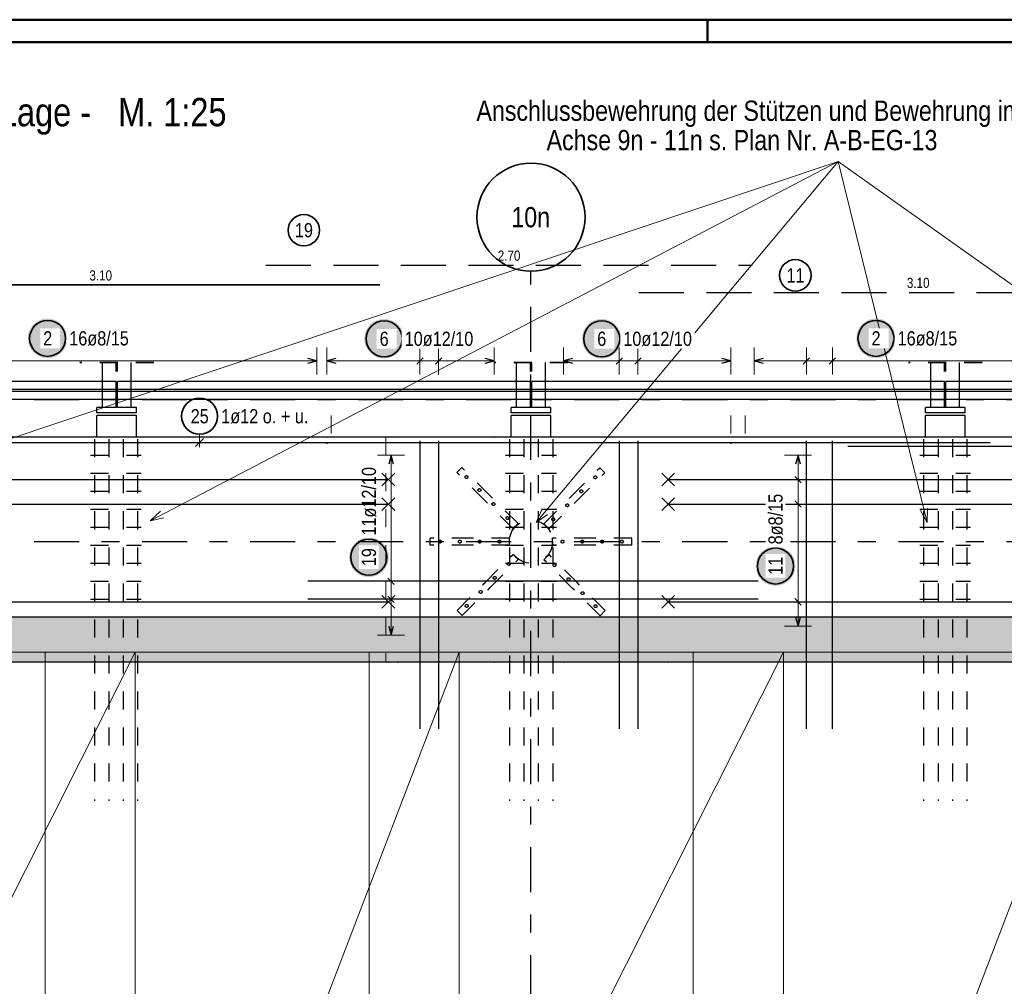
# Model space of a CAD drawing. Header units: millimetres. Extents: x -7.9 to 38.5, y -8.4 to 24.5.
# Tile 16 of 37: x 5.7 to 11.1, y 15.7 to 21. Entities that reach past the tile are written whole.
import ezdxf
from ezdxf.enums import TextEntityAlignment as Align

# ---------------------------------------------------------------- set-up
doc = ezdxf.new("R2010")
doc.units = ezdxf.units.MM
doc.linetypes.add('DASHDOTX2', pattern=[2, 1, -0.5, 0, -0.5])
doc.linetypes.add('HIDDEN', pattern=[0.375, 0.25, -0.125])
for name, color, linetype, lineweight in [('Achsen', 7, 'Continuous', 20), ('Mattenbewehrung', 7, 'Continuous', 20), ('Schraffuren', 7, 'Continuous', 20)]:
    doc.layers.add(name, color=color, linetype=linetype, lineweight=lineweight)
doc.styles.add('Arial Narrow', font='ARIALN.TTF')

msp = doc.modelspace()

# ---------------------------------------------------------------- hatches: boundary and pattern name
at = {"lineweight": 25, "true_color": 0xffffff}
for points in [[(7.729843, 18.03974), (7.729776, 18.043579), (7.729575, 18.047413), (7.72924, 18.051238), (7.728772, 18.055049), (7.728172, 18.058841), (7.727439, 18.06261), (7.726576, 18.066351), (7.725582, 18.07006), (7.724459, 18.073732), (7.723209, 18.077362), (7.721833, 18.080947), (7.720333, 18.084481), (7.71871, 18.087961), (7.716967, 18.091382), (7.715106, 18.09474), (7.713128, 18.098031), (7.711037, 18.101251), (7.708835, 18.104396), (7.706524, 18.107463), (7.704108, 18.110446), (7.701589, 18.113344), (7.69897, 18.116152), (7.696255, 18.118867), (7.693447, 18.121486), (7.69055, 18.124005), (7.687566, 18.126421), (7.684499, 18.128732), (7.681354, 18.130934), (7.678134, 18.133025), (7.674843, 18.135003), (7.671485, 18.136864), (7.668064, 18.138607), (7.664584, 18.14023), (7.66105, 18.14173), (7.657465, 18.143106), (7.653835, 18.144356), (7.650163, 18.145479), (7.646454, 18.146472), (7.642713, 18.147336), (7.638944, 18.148069), (7.635152, 18.148669), (7.631341, 18.149137), (7.627516, 18.149472), (7.623682, 18.149673), (7.619843, 18.14974), (7.616004, 18.149673), (7.61217, 18.149472), (7.608345, 18.149137), (7.604534, 18.148669), (7.600742, 18.148069), (7.596973, 18.147336), (7.593232, 18.146472), (7.589523, 18.145479), (7.585851, 18.144356), (7.582221, 18.143106), (7.578636, 18.14173), (7.575102, 18.14023), (7.571622, 18.138607), (7.568201, 18.136864), (7.564843, 18.135003), (7.561552, 18.133025), (7.558332, 18.130934), (7.555187, 18.128732), (7.55212, 18.126421), (7.549136, 18.124005), (7.546239, 18.121486), (7.543431, 18.118867), (7.540716, 18.116152), (7.538097, 18.113344), (7.535578, 18.110446), (7.533162, 18.107463), (7.530851, 18.104396), (7.528649, 18.101251), (7.526558, 18.098031), (7.52458, 18.09474), (7.522719, 18.091382), (7.520976, 18.087961), (7.519353, 18.084481), (7.517853, 18.080947), (7.516477, 18.077362), (7.515227, 18.073732), (7.514104, 18.07006), (7.51311, 18.066351), (7.512247, 18.06261), (7.511514, 18.058841), (7.510913, 18.055049), (7.510446, 18.051238), (7.510111, 18.047413), (7.50991, 18.043579), (7.509843, 18.03974), (7.50991, 18.035901), (7.510111, 18.032067), (7.510446, 18.028242), (7.510913, 18.024431), (7.511514, 18.020639), (7.512247, 18.01687), (7.51311, 18.013128), (7.514104, 18.00942), (7.515227, 18.005748), (7.516477, 18.002118), (7.517853, 17.998533), (7.519353, 17.994999), (7.520976, 17.991519), (7.522719, 17.988098), (7.52458, 17.98474), (7.526558, 17.981449), (7.528649, 17.978229), (7.530851, 17.975083), (7.533162, 17.972017), (7.535578, 17.969033), (7.538097, 17.966135), (7.540716, 17.963327), (7.543431, 17.960612), (7.546239, 17.957994), (7.549136, 17.955475), (7.55212, 17.953059), (7.555187, 17.950748), (7.558332, 17.948546), (7.561552, 17.946455), (7.564843, 17.944477), (7.568201, 17.942616), (7.571622, 17.940872), (7.575102, 17.93925), (7.578636, 17.93775), (7.582221, 17.936374), (7.585851, 17.935124), (7.589523, 17.934001), (7.593232, 17.933007), (7.596973, 17.932144), (7.600742, 17.931411), (7.604534, 17.93081), (7.608345, 17.930342), (7.61217, 17.930008), (7.616004, 17.929807), (7.619843, 17.92974), (7.623682, 17.929807), (7.627516, 17.930008), (7.631341, 17.930342), (7.635152, 17.93081), (7.638944, 17.931411), (7.642713, 17.932144), (7.646454, 17.933007), (7.650163, 17.934001), (7.653835, 17.935124), (7.657465, 17.936374), (7.66105, 17.93775), (7.664584, 17.93925), (7.668064, 17.940872), (7.671485, 17.942616), (7.674843, 17.944477), (7.678134, 17.946455), (7.681354, 17.948546), (7.684499, 17.950748), (7.687566, 17.953059), (7.69055, 17.955475), (7.693447, 17.957994), (7.696255, 17.960612), (7.69897, 17.963327), (7.701589, 17.966135), (7.704108, 17.969033), (7.706524, 17.972017), (7.708835, 17.975083), (7.711037, 17.978229), (7.713128, 17.981449), (7.715106, 17.98474), (7.716967, 17.988098), (7.71871, 17.991519), (7.720333, 17.994999), (7.721833, 17.998533), (7.723209, 18.002118), (7.724459, 18.005748), (7.725582, 18.00942), (7.726576, 18.013128), (7.727439, 18.01687), (7.728172, 18.020639), (7.728772, 18.024431), (7.72924, 18.028242), (7.729575, 18.032067)], [(9.987946, 17.991158), (9.987879, 17.994997), (9.987678, 17.998831), (9.987344, 18.002656), (9.986876, 18.006467), (9.986275, 18.010259), (9.985543, 18.014028), (9.984679, 18.01777), (9.983685, 18.021478), (9.982563, 18.02515), (9.981313, 18.02878), (9.979937, 18.032365), (9.978436, 18.035899), (9.976814, 18.039379), (9.975071, 18.0428), (9.973209, 18.046158), (9.971232, 18.049449), (9.96914, 18.052669), (9.966938, 18.055815), (9.964628, 18.058881), (9.962211, 18.061865), (9.959692, 18.064762), (9.957074, 18.067571), (9.954359, 18.070286), (9.951551, 18.072904), (9.948653, 18.075423), (9.945669, 18.077839), (9.942603, 18.08015), (9.939458, 18.082352), (9.936237, 18.084443), (9.932946, 18.086421), (9.929588, 18.088282), (9.926167, 18.090025), (9.922687, 18.091648), (9.919153, 18.093148), (9.915569, 18.094524), (9.911938, 18.095774), (9.908266, 18.096897), (9.904558, 18.097891), (9.900817, 18.098754), (9.897048, 18.099487), (9.893255, 18.100088), (9.889444, 18.100556), (9.88562, 18.10089), (9.881785, 18.101091), (9.877946, 18.101158), (9.874107, 18.101091), (9.870273, 18.10089), (9.866448, 18.100556), (9.862637, 18.100088), (9.858845, 18.099487), (9.855076, 18.098754), (9.851335, 18.097891), (9.847626, 18.096897), (9.843954, 18.095774), (9.840324, 18.094524), (9.83674, 18.093148), (9.833205, 18.091648), (9.829725, 18.090025), (9.826304, 18.088282), (9.822946, 18.086421), (9.819655, 18.084443), (9.816435, 18.082352), (9.81329, 18.08015), (9.810224, 18.077839), (9.80724, 18.075423), (9.804342, 18.072904), (9.801534, 18.070286), (9.798819, 18.067571), (9.7962, 18.064762), (9.793681, 18.061865), (9.791265, 18.058881), (9.788954, 18.055815), (9.786752, 18.052669), (9.784661, 18.049449), (9.782684, 18.046158), (9.780822, 18.0428), (9.779079, 18.039379), (9.777456, 18.035899), (9.775956, 18.032365), (9.77458, 18.02878), (9.77333, 18.02515), (9.772208, 18.021478), (9.771214, 18.01777), (9.77035, 18.014028), (9.769617, 18.010259), (9.769017, 18.006467), (9.768549, 18.002656), (9.768214, 17.998831), (9.768013, 17.994997), (9.767946, 17.991158), (9.768013, 17.987319), (9.768214, 17.983485), (9.768549, 17.97966), (9.769017, 17.975849), (9.769617, 17.972057), (9.77035, 17.968288), (9.771214, 17.964547), (9.772208, 17.960838), (9.77333, 17.957166), (9.77458, 17.953536), (9.775956, 17.949951), (9.777456, 17.946417), (9.779079, 17.942937), (9.780822, 17.939516), (9.782684, 17.936158), (9.784661, 17.932867), (9.786752, 17.929647), (9.788954, 17.926502), (9.791265, 17.923435), (9.793681, 17.920451), (9.7962, 17.917554), (9.798819, 17.914746), (9.801534, 17.912031), (9.804342, 17.909412), (9.80724, 17.906893), (9.810224, 17.904477), (9.81329, 17.902166), (9.816435, 17.899964), (9.819655, 17.897873), (9.822946, 17.895895), (9.826304, 17.894034), (9.829725, 17.892291), (9.833205, 17.890668), (9.83674, 17.889168), (9.840324, 17.887792), (9.843954, 17.886542), (9.847626, 17.885419), (9.851335, 17.884426), (9.855076, 17.883562), (9.858845, 17.882829), (9.862637, 17.882229), (9.866448, 17.881761), (9.870273, 17.881426), (9.874107, 17.881225), (9.877946, 17.881158), (9.881785, 17.881225), (9.88562, 17.881426), (9.889444, 17.881761), (9.893255, 17.882229), (9.897048, 17.882829), (9.900817, 17.883562), (9.904558, 17.884426), (9.908266, 17.885419), (9.911938, 17.886542), (9.915569, 17.887792), (9.919153, 17.889168), (9.922687, 17.890668), (9.926167, 17.892291), (9.929588, 17.894034), (9.932946, 17.895895), (9.936237, 17.897873), (9.939458, 17.899964), (9.942603, 17.902166), (9.945669, 17.904477), (9.948653, 17.906893), (9.951551, 17.909412), (9.954359, 17.912031), (9.957074, 17.914746), (9.959692, 17.917554), (9.962211, 17.920451), (9.964628, 17.923435), (9.966938, 17.926502), (9.96914, 17.929647), (9.971232, 17.932867), (9.973209, 17.936158), (9.975071, 17.939516), (9.976814, 17.942937), (9.978436, 17.946417), (9.979937, 17.949951), (9.981313, 17.953536), (9.982563, 17.957166), (9.983685, 17.960838), (9.984679, 17.964547), (9.985543, 17.968288), (9.986275, 17.972057), (9.986876, 17.975849), (9.987344, 17.97966), (9.987678, 17.983485)]]:
    msp.add_hatch(color=7, dxfattribs=at).paths.add_polyline_path(points)
at = {"layer": 'Mattenbewehrung', "lineweight": 25, "true_color": 0xffffff}
for points in [[(5.945777, 19.255395), (5.94571, 19.259234), (5.945509, 19.263069), (5.945174, 19.266894), (5.944706, 19.270704), (5.944105, 19.274497), (5.943373, 19.278266), (5.942509, 19.282007), (5.941515, 19.285715), (5.940393, 19.289387), (5.939143, 19.293018), (5.937767, 19.296602), (5.936267, 19.300136), (5.934644, 19.303616), (5.932901, 19.307037), (5.931039, 19.310395), (5.929062, 19.313686), (5.926971, 19.316907), (5.924768, 19.320052), (5.922458, 19.323118), (5.920041, 19.326102), (5.917522, 19.329), (5.914904, 19.331808), (5.912189, 19.334523), (5.909381, 19.337141), (5.906483, 19.33966), (5.903499, 19.342077), (5.900433, 19.344387), (5.897288, 19.34659), (5.894068, 19.348681), (5.890777, 19.350658), (5.887418, 19.35252), (5.883997, 19.354263), (5.880518, 19.355885), (5.876983, 19.357386), (5.873399, 19.358762), (5.869768, 19.360012), (5.866097, 19.361134), (5.862388, 19.362128), (5.858647, 19.362992), (5.854878, 19.363724), (5.851086, 19.364325), (5.847275, 19.364793), (5.84345, 19.365127), (5.839615, 19.365328), (5.835777, 19.365395), (5.831938, 19.365328), (5.828103, 19.365127), (5.824278, 19.364793), (5.820468, 19.364325), (5.816675, 19.363724), (5.812906, 19.362992), (5.809165, 19.362128), (5.805456, 19.361134), (5.801785, 19.360012), (5.798154, 19.358762), (5.79457, 19.357386), (5.791036, 19.355885), (5.787556, 19.354263), (5.784135, 19.35252), (5.780777, 19.350658), (5.777485, 19.348681), (5.774265, 19.34659), (5.77112, 19.344387), (5.768054, 19.342077), (5.76507, 19.33966), (5.762172, 19.337141), (5.759364, 19.334523), (5.756649, 19.331808), (5.754031, 19.329), (5.751512, 19.326102), (5.749095, 19.323118), (5.746785, 19.320052), (5.744582, 19.316907), (5.742491, 19.313686), (5.740514, 19.310395), (5.738652, 19.307037), (5.736909, 19.303616), (5.735287, 19.300136), (5.733786, 19.296602), (5.73241, 19.293018), (5.73116, 19.289387), (5.730038, 19.285715), (5.729044, 19.282007), (5.72818, 19.278266), (5.727448, 19.274497), (5.726847, 19.270704), (5.726379, 19.266894), (5.726045, 19.263069), (5.725844, 19.259234), (5.725777, 19.255395), (5.725844, 19.251556), (5.726045, 19.247722), (5.726379, 19.243897), (5.726847, 19.240086), (5.727448, 19.236294), (5.72818, 19.232525), (5.729044, 19.228784), (5.730038, 19.225075), (5.73116, 19.221404), (5.73241, 19.217773), (5.733786, 19.214189), (5.735287, 19.210654), (5.736909, 19.207175), (5.738652, 19.203754), (5.740514, 19.200395), (5.742491, 19.197104), (5.744582, 19.193884), (5.746785, 19.190739), (5.749095, 19.187673), (5.751512, 19.184689), (5.754031, 19.181791), (5.756649, 19.178983), (5.759364, 19.176268), (5.762172, 19.173649), (5.76507, 19.17113), (5.768054, 19.168714), (5.77112, 19.166404), (5.774265, 19.164201), (5.777485, 19.16211), (5.780777, 19.160133), (5.784135, 19.158271), (5.787556, 19.156528), (5.791036, 19.154905), (5.79457, 19.153405), (5.798154, 19.152029), (5.801785, 19.150779), (5.805456, 19.149657), (5.809165, 19.148663), (5.812906, 19.147799), (5.816675, 19.147067), (5.820468, 19.146466), (5.824278, 19.145998), (5.828103, 19.145663), (5.831938, 19.145462), (5.835777, 19.145395), (5.839615, 19.145462), (5.84345, 19.145663), (5.847275, 19.145998), (5.851086, 19.146466), (5.854878, 19.147067), (5.858647, 19.147799), (5.862388, 19.148663), (5.866097, 19.149657), (5.869768, 19.150779), (5.873399, 19.152029), (5.876983, 19.153405), (5.880518, 19.154905), (5.883997, 19.156528), (5.887418, 19.158271), (5.890777, 19.160133), (5.894068, 19.16211), (5.897288, 19.164201), (5.900433, 19.166404), (5.903499, 19.168714), (5.906483, 19.17113), (5.909381, 19.173649), (5.912189, 19.176268), (5.914904, 19.178983), (5.917522, 19.181791), (5.920041, 19.184689), (5.922458, 19.187673), (5.924768, 19.190739), (5.926971, 19.193884), (5.929062, 19.197104), (5.931039, 19.200395), (5.932901, 19.203754), (5.934644, 19.207175), (5.936267, 19.210654), (5.937767, 19.214189), (5.939143, 19.217773), (5.940393, 19.221404), (5.941515, 19.225075), (5.942509, 19.228784), (5.943373, 19.232525), (5.944105, 19.236294), (5.944706, 19.240086), (5.945174, 19.243897), (5.945509, 19.247722)], [(10.545777, 19.255396), (10.54571, 19.259235), (10.545509, 19.263069), (10.545174, 19.266894), (10.544706, 19.270705), (10.544105, 19.274497), (10.543373, 19.278266), (10.542509, 19.282007), (10.541515, 19.285716), (10.540393, 19.289388), (10.539143, 19.293018), (10.537767, 19.296603), (10.536267, 19.300137), (10.534644, 19.303617), (10.532901, 19.307038), (10.531039, 19.310396), (10.529062, 19.313687), (10.526971, 19.316907), (10.524768, 19.320052), (10.522458, 19.323119), (10.520041, 19.326103), (10.517522, 19.329), (10.514904, 19.331808), (10.512189, 19.334523), (10.509381, 19.337142), (10.506483, 19.339661), (10.503499, 19.342077), (10.500433, 19.344388), (10.497288, 19.34659), (10.494068, 19.348681), (10.490777, 19.350659), (10.487418, 19.35252), (10.483997, 19.354263), (10.480518, 19.355886), (10.476983, 19.357386), (10.473399, 19.358762), (10.469768, 19.360012), (10.466097, 19.361135), (10.462388, 19.362129), (10.458647, 19.362992), (10.454878, 19.363725), (10.451086, 19.364326), (10.447275, 19.364793), (10.44345, 19.365128), (10.439615, 19.365329), (10.435777, 19.365396), (10.431938, 19.365329), (10.428103, 19.365128), (10.424278, 19.364793), (10.420468, 19.364326), (10.416675, 19.363725), (10.412906, 19.362992), (10.409165, 19.362129), (10.405456, 19.361135), (10.401785, 19.360012), (10.398154, 19.358762), (10.39457, 19.357386), (10.391036, 19.355886), (10.387556, 19.354263), (10.384135, 19.35252), (10.380777, 19.350659), (10.377485, 19.348681), (10.374265, 19.34659), (10.37112, 19.344388), (10.368054, 19.342077), (10.36507, 19.339661), (10.362172, 19.337142), (10.359364, 19.334523), (10.356649, 19.331808), (10.354031, 19.329), (10.351512, 19.326103), (10.349095, 19.323119), (10.346785, 19.320052), (10.344582, 19.316907), (10.342491, 19.313687), (10.340514, 19.310396), (10.338652, 19.307038), (10.336909, 19.303617), (10.335287, 19.300137), (10.333786, 19.296603), (10.33241, 19.293018), (10.33116, 19.289388), (10.330038, 19.285716), (10.329044, 19.282007), (10.32818, 19.278266), (10.327448, 19.274497), (10.326847, 19.270705), (10.326379, 19.266894), (10.326045, 19.263069), (10.325844, 19.259235), (10.325777, 19.255396), (10.325844, 19.251557), (10.326045, 19.247723), (10.326379, 19.243898), (10.326847, 19.240087), (10.327448, 19.236295), (10.32818, 19.232526), (10.329044, 19.228785), (10.330038, 19.225076), (10.33116, 19.221404), (10.33241, 19.217774), (10.333786, 19.214189), (10.335287, 19.210655), (10.336909, 19.207175), (10.338652, 19.203754), (10.340514, 19.200396), (10.342491, 19.197105), (10.344582, 19.193885), (10.346785, 19.19074), (10.349095, 19.187673), (10.351512, 19.184689), (10.354031, 19.181792), (10.356649, 19.178984), (10.359364, 19.176269), (10.362172, 19.17365), (10.36507, 19.171131), (10.368054, 19.168715), (10.37112, 19.166404), (10.374265, 19.164202), (10.377485, 19.162111), (10.380777, 19.160133), (10.384135, 19.158272), (10.387556, 19.156529), (10.391036, 19.154906), (10.39457, 19.153406), (10.398154, 19.15203), (10.401785, 19.15078), (10.405456, 19.149657), (10.409165, 19.148664), (10.412906, 19.1478), (10.416675, 19.147067), (10.420468, 19.146467), (10.424278, 19.145999), (10.428103, 19.145664), (10.431938, 19.145463), (10.435777, 19.145396), (10.439615, 19.145463), (10.44345, 19.145664), (10.447275, 19.145999), (10.451086, 19.146467), (10.454878, 19.147067), (10.458647, 19.1478), (10.462388, 19.148664), (10.466097, 19.149657), (10.469768, 19.15078), (10.473399, 19.15203), (10.476983, 19.153406), (10.480518, 19.154906), (10.483997, 19.156529), (10.487418, 19.158272), (10.490777, 19.160133), (10.494068, 19.162111), (10.497288, 19.164202), (10.500433, 19.166404), (10.503499, 19.168715), (10.506483, 19.171131), (10.509381, 19.17365), (10.512189, 19.176269), (10.514904, 19.178984), (10.517522, 19.181792), (10.520041, 19.184689), (10.522458, 19.187673), (10.524768, 19.19074), (10.526971, 19.193885), (10.529062, 19.197105), (10.531039, 19.200396), (10.532901, 19.203754), (10.534644, 19.207175), (10.536267, 19.210655), (10.537767, 19.214189), (10.539143, 19.217774), (10.540393, 19.221404), (10.541515, 19.225076), (10.542509, 19.228785), (10.543373, 19.232526), (10.544105, 19.236295), (10.544706, 19.240087), (10.545174, 19.243898), (10.545509, 19.247723)]]:
    msp.add_hatch(color=7, dxfattribs=at).paths.add_polyline_path(points)
at = {"layer": 'Schraffuren', "lineweight": 25, "true_color": 0xffffff}
for points in [[(7.814355, 19.253057), (7.814288, 19.256896), (7.814087, 19.26073), (7.813752, 19.264555), (7.813284, 19.268366), (7.812684, 19.272158), (7.811951, 19.275927), (7.811087, 19.279668), (7.810094, 19.283377), (7.808971, 19.287049), (7.807721, 19.290679), (7.806345, 19.294264), (7.804845, 19.297798), (7.803222, 19.301278), (7.801479, 19.304699), (7.799618, 19.308057), (7.79764, 19.311348), (7.795549, 19.314568), (7.793347, 19.317713), (7.791036, 19.32078), (7.78862, 19.323764), (7.786101, 19.326661), (7.783482, 19.329469), (7.780767, 19.332184), (7.777959, 19.334803), (7.775061, 19.337322), (7.772078, 19.339738), (7.769011, 19.342049), (7.765866, 19.344251), (7.762646, 19.346342), (7.759355, 19.34832), (7.755997, 19.350181), (7.752576, 19.351924), (7.749096, 19.353547), (7.745562, 19.355047), (7.741977, 19.356423), (7.738347, 19.357673), (7.734675, 19.358796), (7.730966, 19.35979), (7.727225, 19.360653), (7.723456, 19.361386), (7.719664, 19.361986), (7.715853, 19.362454), (7.712028, 19.362789), (7.708194, 19.36299), (7.704355, 19.363057), (7.700516, 19.36299), (7.696682, 19.362789), (7.692857, 19.362454), (7.689046, 19.361986), (7.685254, 19.361386), (7.681485, 19.360653), (7.677743, 19.35979), (7.674035, 19.358796), (7.670363, 19.357673), (7.666733, 19.356423), (7.663148, 19.355047), (7.659614, 19.353547), (7.656134, 19.351924), (7.652713, 19.350181), (7.649355, 19.34832), (7.646064, 19.346342), (7.642844, 19.344251), (7.639698, 19.342049), (7.636632, 19.339738), (7.633648, 19.337322), (7.63075, 19.334803), (7.627942, 19.332184), (7.625227, 19.329469), (7.622609, 19.326661), (7.62009, 19.323764), (7.617674, 19.32078), (7.615363, 19.317713), (7.613161, 19.314568), (7.61107, 19.311348), (7.609092, 19.308057), (7.607231, 19.304699), (7.605487, 19.301278), (7.603865, 19.297798), (7.602365, 19.294264), (7.600989, 19.290679), (7.599739, 19.287049), (7.598616, 19.283377), (7.597622, 19.279668), (7.596759, 19.275927), (7.596026, 19.272158), (7.595425, 19.268366), (7.594957, 19.264555), (7.594623, 19.26073), (7.594422, 19.256896), (7.594355, 19.253057), (7.594422, 19.249218), (7.594623, 19.245384), (7.594957, 19.241559), (7.595425, 19.237748), (7.596026, 19.233956), (7.596759, 19.230187), (7.597622, 19.226446), (7.598616, 19.222737), (7.599739, 19.219065), (7.600989, 19.215435), (7.602365, 19.21185), (7.603865, 19.208316), (7.605487, 19.204836), (7.607231, 19.201415), (7.609092, 19.198057), (7.61107, 19.194766), (7.613161, 19.191546), (7.615363, 19.188401), (7.617674, 19.185334), (7.62009, 19.18235), (7.622609, 19.179453), (7.625227, 19.176645), (7.627942, 19.17393), (7.63075, 19.171311), (7.633648, 19.168792), (7.636632, 19.166376), (7.639698, 19.164065), (7.642844, 19.161863), (7.646064, 19.159772), (7.649355, 19.157794), (7.652713, 19.155933), (7.656134, 19.15419), (7.659614, 19.152567), (7.663148, 19.151067), (7.666733, 19.149691), (7.670363, 19.148441), (7.674035, 19.147318), (7.677743, 19.146324), (7.681485, 19.145461), (7.685254, 19.144728), (7.689046, 19.144127), (7.692857, 19.14366), (7.696682, 19.143325), (7.700516, 19.143124), (7.704355, 19.143057), (7.708194, 19.143124), (7.712028, 19.143325), (7.715853, 19.14366), (7.719664, 19.144127), (7.723456, 19.144728), (7.727225, 19.145461), (7.730966, 19.146324), (7.734675, 19.147318), (7.738347, 19.148441), (7.741977, 19.149691), (7.745562, 19.151067), (7.749096, 19.152567), (7.752576, 19.15419), (7.755997, 19.155933), (7.759355, 19.157794), (7.762646, 19.159772), (7.765866, 19.161863), (7.769011, 19.164065), (7.772078, 19.166376), (7.775061, 19.168792), (7.777959, 19.171311), (7.780767, 19.17393), (7.783482, 19.176645), (7.786101, 19.179453), (7.78862, 19.18235), (7.791036, 19.185334), (7.793347, 19.188401), (7.795549, 19.191546), (7.79764, 19.194766), (7.799618, 19.198057), (7.801479, 19.201415), (7.803222, 19.204836), (7.804845, 19.208316), (7.806345, 19.21185), (7.807721, 19.215435), (7.808971, 19.219065), (7.810094, 19.222737), (7.811087, 19.226446), (7.811951, 19.230187), (7.812684, 19.233956), (7.813284, 19.237748), (7.813752, 19.241559), (7.814087, 19.245384)], [(9.02255, 19.253058), (9.022483, 19.256897), (9.022282, 19.260731), (9.021947, 19.264556), (9.021479, 19.268367), (9.020878, 19.272159), (9.020146, 19.275928), (9.019282, 19.279669), (9.018288, 19.283378), (9.017166, 19.28705), (9.015916, 19.29068), (9.01454, 19.294264), (9.01304, 19.297799), (9.011417, 19.301278), (9.009674, 19.3047), (9.007812, 19.308058), (9.005835, 19.311349), (9.003744, 19.314569), (9.001541, 19.317714), (8.999231, 19.32078), (8.996814, 19.323764), (8.994295, 19.326662), (8.991677, 19.32947), (8.988962, 19.332185), (8.986154, 19.334804), (8.983256, 19.337323), (8.980272, 19.339739), (8.977206, 19.34205), (8.974061, 19.344252), (8.970841, 19.346343), (8.96755, 19.34832), (8.964191, 19.350182), (8.96077, 19.351925), (8.957291, 19.353548), (8.953756, 19.355048), (8.950172, 19.356424), (8.946541, 19.357674), (8.94287, 19.358796), (8.939161, 19.35979), (8.93542, 19.360654), (8.931651, 19.361387), (8.927859, 19.361987), (8.924048, 19.362455), (8.920223, 19.36279), (8.916388, 19.362991), (8.91255, 19.363058), (8.908711, 19.362991), (8.904876, 19.36279), (8.901051, 19.362455), (8.89724, 19.361987), (8.893448, 19.361387), (8.889679, 19.360654), (8.885938, 19.35979), (8.882229, 19.358796), (8.878558, 19.357674), (8.874927, 19.356424), (8.871343, 19.355048), (8.867809, 19.353548), (8.864329, 19.351925), (8.860908, 19.350182), (8.85755, 19.34832), (8.854258, 19.346343), (8.851038, 19.344252), (8.847893, 19.34205), (8.844827, 19.339739), (8.841843, 19.337323), (8.838945, 19.334804), (8.836137, 19.332185), (8.833422, 19.32947), (8.830804, 19.326662), (8.828285, 19.323764), (8.825868, 19.32078), (8.823558, 19.317714), (8.821355, 19.314569), (8.819264, 19.311349), (8.817287, 19.308058), (8.815425, 19.3047), (8.813682, 19.301278), (8.81206, 19.297799), (8.810559, 19.294264), (8.809183, 19.29068), (8.807933, 19.28705), (8.806811, 19.283378), (8.805817, 19.279669), (8.804953, 19.275928), (8.804221, 19.272159), (8.80362, 19.268367), (8.803152, 19.264556), (8.802817, 19.260731), (8.802617, 19.256897), (8.80255, 19.253058), (8.802617, 19.249219), (8.802817, 19.245384), (8.803152, 19.24156), (8.80362, 19.237749), (8.804221, 19.233956), (8.804953, 19.230187), (8.805817, 19.226446), (8.806811, 19.222738), (8.807933, 19.219066), (8.809183, 19.215435), (8.810559, 19.211851), (8.81206, 19.208317), (8.813682, 19.204837), (8.815425, 19.201416), (8.817287, 19.198058), (8.819264, 19.194767), (8.821355, 19.191546), (8.823558, 19.188401), (8.825868, 19.185335), (8.828285, 19.182351), (8.830804, 19.179453), (8.833422, 19.176645), (8.836137, 19.17393), (8.838945, 19.171312), (8.841843, 19.168793), (8.844827, 19.166376), (8.847893, 19.164066), (8.851038, 19.161864), (8.854258, 19.159772), (8.85755, 19.157795), (8.860908, 19.155933), (8.864329, 19.15419), (8.867809, 19.152568), (8.871343, 19.151067), (8.874927, 19.149691), (8.878558, 19.148441), (8.882229, 19.147319), (8.885938, 19.146325), (8.889679, 19.145461), (8.893448, 19.144729), (8.89724, 19.144128), (8.901051, 19.14366), (8.904876, 19.143326), (8.908711, 19.143125), (8.91255, 19.143058), (8.916388, 19.143125), (8.920223, 19.143326), (8.924048, 19.14366), (8.927859, 19.144128), (8.931651, 19.144729), (8.93542, 19.145461), (8.939161, 19.146325), (8.94287, 19.147319), (8.946541, 19.148441), (8.950172, 19.149691), (8.953756, 19.151067), (8.957291, 19.152568), (8.96077, 19.15419), (8.964191, 19.155933), (8.96755, 19.157795), (8.970841, 19.159772), (8.974061, 19.161864), (8.977206, 19.164066), (8.980272, 19.166376), (8.983256, 19.168793), (8.986154, 19.171312), (8.988962, 19.17393), (8.991677, 19.176645), (8.994295, 19.179453), (8.996814, 19.182351), (8.999231, 19.185335), (9.001541, 19.188401), (9.003744, 19.191546), (9.005835, 19.194767), (9.007812, 19.198058), (9.009674, 19.201416), (9.011417, 19.204837), (9.01304, 19.208317), (9.01454, 19.211851), (9.015916, 19.215435), (9.017166, 19.219066), (9.018288, 19.222738), (9.019282, 19.226446), (9.020146, 19.230187), (9.020878, 19.233956), (9.021479, 19.237749), (9.021947, 19.24156), (9.022282, 19.245384)]]:
    msp.add_hatch(color=7, dxfattribs=at).paths.add_polyline_path(points)
at = {"layer": 'Schraffuren', "lineweight": 13, "true_color": 0xd7ffd7}
msp.add_hatch(color=254, dxfattribs=at).paths.add_polyline_path([(16.89992, 17.456544), (5.34492, 17.456544), (5.34492, 17.706548), (16.89992, 17.706544)])

# ---------------------------------------------------------------- linework, layer by layer
at = {"color": 4, "linetype": 'Continuous', "lineweight": 50}
for p, q in [((37.5, 21.025), (0, 21.025)), ((37.375, 20.9), (0.5, 20.9))]:
    msp.add_line(p, q, dxfattribs=at)
at = {"color": 4, "linetype": 'Continuous', "lineweight": 50, "ltscale": 0.4}
msp.add_line((9.5, 21.025), (9.5, 20.9), dxfattribs=at)
at = {"color": 5, "linetype": 'Continuous', "lineweight": 18}
for p, q in [((10.225736, 20.237258), (3.993151, 18.149608)), ((10.225736, 20.237258), (6.40462, 18.24225)), ((10.225736, 20.237258), (8.548024, 18.233114)), ((10.225736, 20.237258), (13.110489, 18.187566)), ((10.225736, 20.237258), (10.719633, 18.232073)), ((6.679759, 18.72287), (6.679759, 18.651547)), ((7.818327, 18.606547), (7.668327, 18.606547)), ((7.743327, 17.606544), (7.743327, 18.606547)), ((10.077946, 18.606548), (9.927946, 18.606548)), ((10.002946, 18.606548), (10.002946, 17.656545)), ((10.077946, 18.470833), (9.927946, 18.470833)), ((10.077946, 18.335118), (9.927946, 18.335118)), ((6.40462, 18.24225), (6.461804, 18.294776)), ((8.548024, 18.233114), (8.580757, 18.303523)), ((8.611576, 18.277724), (8.548024, 18.233114)), ((10.719633, 18.232073), (10.682183, 18.300091)), ((10.721209, 18.309703), (10.719633, 18.232073)), ((6.480405, 18.259147), (6.40462, 18.24225)), ((7.668327, 17.906545), (7.818327, 17.906545)), ((7.668327, 17.806545), (7.818327, 17.806545)), ((10.077946, 17.792259), (9.927946, 17.792259)), ((7.668327, 17.606544), (7.818327, 17.606544)), ((9.927946, 17.656545), (10.077946, 17.656545))]:
    msp.add_line(p, q, dxfattribs=at)
at = {"color": 3, "linetype": 'HIDDEN', "lineweight": 25}
for p, q in [((7.047517, 19.661619), (9.747517, 19.661619)), ((9.119211, 19.510689), (12.219211, 19.510689))]:
    msp.add_line(p, q, dxfattribs=at)
at = {"color": 2, "linetype": 'Continuous', "lineweight": 35}
msp.add_line((4.579969, 19.551771), (7.679969, 19.551771), dxfattribs=at)
at = {"color": 2, "linetype": 'HIDDEN', "lineweight": 35, "ltscale": 0.25}
for p, q in [((6.424971, 19.122048), (6.014971, 19.122048)), ((8.725338, 19.122048), (8.315338, 19.122048)), ((11.025334, 19.122048), (10.615334, 19.122048))]:
    msp.add_line(p, q, dxfattribs=at)
at = {"color": 3, "linetype": 'Continuous', "lineweight": 25}
for p, q in [((6.139971, 18.871548), (6.139971, 19.122048)), ((6.299971, 18.871548), (6.299971, 19.122048)), ((8.440338, 18.871548), (8.440338, 19.122048)), ((8.600338, 18.871548), (8.600338, 19.122048)), ((10.740334, 18.871548), (10.740334, 19.122048)), ((10.900334, 18.871548), (10.900334, 19.122048)), ((6.139971, 19.016548), (3.999969, 19.016548)), ((8.440338, 19.016548), (6.299971, 19.016548)), ((10.740334, 19.016548), (8.600338, 19.016548)), ((13.039983, 19.016548), (10.900334, 19.016548)), ((6.139971, 18.972048), (3.999969, 18.972048)), ((6.139971, 18.961048), (3.999969, 18.961048)), ((8.440338, 18.972048), (6.299971, 18.972048)), ((8.440338, 18.961048), (6.299971, 18.961048)), ((10.740334, 18.972048), (8.600338, 18.972048)), ((10.740334, 18.961048), (8.600338, 18.961048)), ((13.039983, 18.972048), (10.900334, 18.972048)), ((13.039983, 18.961048), (10.900334, 18.961048)), ((6.139971, 18.916548), (3.999969, 18.916548)), ((6.109971, 18.841548), (6.109971, 18.871548)), ((6.139971, 18.871548), (6.109971, 18.871548)), ((6.299971, 18.871548), (6.139971, 18.871548)), ((8.440338, 18.916548), (6.299971, 18.916548)), ((6.329971, 18.871548), (6.299971, 18.871548)), ((6.329971, 18.841548), (6.329971, 18.871548)), ((8.409975, 18.841548), (8.409975, 18.871548)), ((8.440338, 18.871548), (8.409975, 18.871548)), ((8.600338, 18.871548), (8.440338, 18.871548)), ((10.740334, 18.916548), (8.600338, 18.916548)), ((8.629975, 18.871548), (8.600338, 18.871548)), ((8.629975, 18.841548), (8.629975, 18.871548)), ((10.709971, 18.841548), (10.709971, 18.871548)), ((10.740334, 18.871548), (10.709971, 18.871548)), ((10.900334, 18.871548), (10.740334, 18.871548)), ((13.039983, 18.916548), (10.900334, 18.916548)), ((10.929971, 18.871548), (10.900334, 18.871548)), ((10.929971, 18.841548), (10.929971, 18.871548)), ((6.329971, 18.841548), (6.109971, 18.841548)), ((6.109971, 18.706548), (6.109971, 18.826548)), ((6.329971, 18.826548), (6.109971, 18.826548)), ((6.329971, 18.706548), (6.329971, 18.826548)), ((8.629975, 18.841548), (8.409975, 18.841548)), ((8.409975, 18.706548), (8.409975, 18.826548)), ((8.629975, 18.826548), (8.409975, 18.826548)), ((8.629975, 18.706548), (8.629975, 18.826548)), ((10.929971, 18.841548), (10.709971, 18.841548)), ((10.709971, 18.706548), (10.709971, 18.826548)), ((10.929971, 18.826548), (10.709971, 18.826548)), ((10.929971, 18.706548), (10.929971, 18.826548)), ((17.270275, 18.706547), (4.04492, 18.706547)), ((4.069288, 18.676547), (11.069288, 18.676548)), ((6.657662, 18.65445), (6.701856, 18.698644)), ((10.280013, 18.656991), (17.280013, 18.656991)), ((7.743327, 18.606547), (7.729929, 18.556547)), ((7.756724, 18.556547), (7.743327, 18.606547)), ((10.002946, 18.606548), (9.989549, 18.556548)), ((10.016344, 18.556548), (10.002946, 18.606548)), ((9.316964, 18.435478), (9.246253, 18.506188)), ((9.316964, 18.506188), (9.246253, 18.435478)), ((10.020624, 18.453155), (9.985269, 18.488511)), ((9.281608, 18.470833), (12.3254, 18.470833)), ((9.316964, 18.299763), (9.246253, 18.370474)), ((9.316964, 18.370474), (9.246253, 18.299763)), ((9.281608, 18.335118), (12.3254, 18.335118)), ((10.020624, 18.317441), (9.985269, 18.352796)), ((9.781608, 17.906545), (7.281608, 17.906545)), ((7.725649, 17.924223), (7.761004, 17.888867)), ((7.692477, 17.756903), (7.763187, 17.827614)), ((7.692477, 17.827614), (7.763187, 17.756903)), ((7.725649, 17.824222), (7.761004, 17.788867)), ((9.316964, 17.756904), (9.246253, 17.827615)), ((9.316964, 17.827615), (9.246253, 17.756904)), ((4.684041, 17.792259), (7.727832, 17.792259)), ((9.781608, 17.806545), (7.281608, 17.806545)), ((9.281608, 17.792259), (12.3254, 17.792259)), ((10.020624, 17.774582), (9.985269, 17.809937)), ((9.989549, 17.706545), (10.002946, 17.656545)), ((10.002946, 17.656545), (10.016344, 17.706545)), ((7.729929, 17.656544), (7.743327, 17.606544)), ((7.743327, 17.606544), (7.756724, 17.656544))]:
    msp.add_line(p, q, dxfattribs=at)
at = {"color": 3, "linetype": 'HIDDEN', "lineweight": 25, "ltscale": 0.25}
for p, q in [((6.216221, 18.871548), (6.216221, 19.122048)), ((6.223721, 18.871548), (6.223721, 19.122048)), ((8.516588, 18.871548), (8.516588, 19.122048)), ((8.524088, 18.871548), (8.524088, 19.122048)), ((10.816584, 18.871548), (10.816584, 19.122048)), ((10.824084, 18.871548), (10.824084, 19.122048)), ((6.216784, 19.016548), (6.139971, 19.016548)), ((6.216784, 18.972048), (6.216784, 19.016548)), ((6.223888, 18.972048), (6.223888, 19.016548)), ((6.299971, 19.016548), (6.223888, 19.016548)), ((8.516788, 19.016548), (8.440338, 19.016548)), ((8.516788, 18.972048), (8.516788, 19.016548)), ((8.523884, 18.972048), (8.523884, 19.016548)), ((8.600338, 19.016548), (8.523884, 19.016548)), ((10.816784, 19.016548), (10.740334, 19.016548)), ((10.816784, 18.972048), (10.816784, 19.016548)), ((10.823896, 18.972048), (10.823896, 19.016548)), ((10.900334, 19.016548), (10.823896, 19.016548)), ((6.216784, 18.972048), (6.139971, 18.972048)), ((6.216784, 18.961048), (6.139971, 18.961048)), ((6.216784, 18.961048), (6.216784, 18.972048)), ((6.216784, 18.916548), (6.216784, 18.961048)), ((6.223888, 18.961048), (6.223888, 18.972048)), ((6.299971, 18.972048), (6.223888, 18.972048)), ((6.223888, 18.916548), (6.223888, 18.961048)), ((6.299971, 18.961048), (6.223888, 18.961048)), ((8.516788, 18.972048), (8.440338, 18.972048)), ((8.516788, 18.961048), (8.440338, 18.961048)), ((8.516788, 18.961048), (8.516788, 18.972048)), ((8.516788, 18.916548), (8.516788, 18.961048)), ((8.523884, 18.961048), (8.523884, 18.972048)), ((8.600338, 18.972048), (8.523884, 18.972048)), ((8.523884, 18.916548), (8.523884, 18.961048)), ((8.600338, 18.961048), (8.523884, 18.961048)), ((10.816784, 18.972048), (10.740334, 18.972048)), ((10.816784, 18.961048), (10.740334, 18.961048)), ((10.816784, 18.961048), (10.816784, 18.972048)), ((10.816784, 18.916548), (10.816784, 18.961048)), ((10.823896, 18.961048), (10.823896, 18.972048)), ((10.900334, 18.972048), (10.823896, 18.972048)), ((10.823896, 18.916548), (10.823896, 18.961048)), ((10.900334, 18.961048), (10.823896, 18.961048)), ((6.216784, 18.916548), (6.139971, 18.916548)), ((6.299971, 18.916548), (6.223888, 18.916548)), ((8.516788, 18.916548), (8.440338, 18.916548)), ((8.600338, 18.916548), (8.523884, 18.916548)), ((10.816784, 18.916548), (10.740334, 18.916548)), ((10.900334, 18.916548), (10.823896, 18.916548)), ((6.095408, 18.694796), (6.095408, 16.686297)), ((6.175408, 18.694796), (6.175408, 16.686297)), ((6.255408, 18.694796), (6.255408, 16.686297)), ((6.335408, 18.694796), (6.335408, 16.686297)), ((8.400412, 18.694796), (8.400412, 16.686297)), ((8.480412, 18.694796), (8.480412, 16.686297)), ((8.560412, 18.694796), (8.560412, 16.686297)), ((8.640412, 18.694796), (8.640412, 16.686297)), ((10.700408, 18.694796), (10.700408, 16.686297)), ((10.780408, 18.694796), (10.780408, 16.686297)), ((10.860408, 18.694796), (10.860408, 16.686297)), ((10.940408, 18.694796), (10.940408, 16.686297)), ((6.073278, 18.607329), (6.355743, 18.607329)), ((8.378282, 18.607329), (8.660747, 18.607329)), ((10.678278, 18.607329), (10.960743, 18.607329)), ((8.108439, 18.509796), (8.136723, 18.53808)), ((8.292286, 18.382517), (8.136723, 18.53808)), ((8.746249, 18.381103), (8.901812, 18.536666)), ((8.930097, 18.508382), (8.901812, 18.536666)), ((6.073278, 18.507329), (6.355743, 18.507329)), ((8.264002, 18.354233), (8.108439, 18.509796)), ((8.378282, 18.507329), (8.660747, 18.507329)), ((8.774533, 18.352818), (8.930097, 18.508382)), ((10.678278, 18.507329), (10.960743, 18.507329)), ((6.073278, 18.407329), (6.355743, 18.407329)), ((8.44785, 18.226953), (8.292286, 18.382517)), ((8.378282, 18.407329), (8.660747, 18.407329)), ((8.590685, 18.225539), (8.746249, 18.381103)), ((10.678278, 18.407329), (10.960743, 18.407329)), ((8.419566, 18.198669), (8.264002, 18.354233)), ((8.61897, 18.197255), (8.774533, 18.352818)), ((6.073278, 18.307329), (6.355743, 18.307329)), ((8.378282, 18.307329), (8.660747, 18.307329)), ((10.678278, 18.307329), (10.960743, 18.307329)), ((6.073278, 18.207329), (6.355743, 18.207329)), ((8.378282, 18.207329), (8.660747, 18.207329)), ((8.419566, 18.198669), (8.44785, 18.226953)), ((8.61897, 18.197255), (8.590685, 18.225539)), ((10.678278, 18.207329), (10.960743, 18.207329)), ((6.073278, 18.107329), (6.355743, 18.107329)), ((7.959975, 18.106544), (7.959975, 18.146544)), ((8.179975, 18.146544), (7.959975, 18.146544)), ((8.179975, 18.106544), (7.959975, 18.106544)), ((8.399975, 18.146544), (8.179975, 18.146544)), ((8.399975, 18.106544), (8.179975, 18.106544)), ((8.378282, 18.107329), (8.660747, 18.107329)), ((8.399975, 18.106544), (8.399975, 18.146544)), ((8.639975, 18.106544), (8.639975, 18.146544)), ((8.859975, 18.146544), (8.639975, 18.146544)), ((8.859975, 18.106544), (8.639975, 18.106544)), ((9.079975, 18.146544), (8.859975, 18.146544)), ((9.079975, 18.106544), (8.859975, 18.106544)), ((9.079975, 18.106544), (9.079975, 18.146544)), ((10.678278, 18.107329), (10.960743, 18.107329)), ((8.265416, 17.90027), (8.42098, 18.055834)), ((8.449264, 18.027549), (8.42098, 18.055834)), ((8.5921, 18.026135), (8.620384, 18.054419)), ((8.775947, 17.898856), (8.620384, 18.054419)), ((6.073278, 18.007329), (6.355743, 18.007329)), ((8.293701, 17.871986), (8.449264, 18.027549)), ((8.378282, 18.007329), (8.660747, 18.007329)), ((8.747663, 17.870572), (8.5921, 18.026135)), ((10.678278, 18.007329), (10.960743, 18.007329)), ((6.073278, 17.907329), (6.355743, 17.907329)), ((8.109853, 17.744707), (8.265416, 17.90027)), ((8.378282, 17.907329), (8.660747, 17.907329)), ((8.931511, 17.743292), (8.775947, 17.898856)), ((10.678278, 17.907329), (10.960743, 17.907329)), ((8.138137, 17.716422), (8.293701, 17.871986)), ((8.903227, 17.715008), (8.747663, 17.870572)), ((6.073278, 17.807329), (6.355743, 17.807329)), ((8.378282, 17.807329), (8.660747, 17.807329)), ((10.678278, 17.807329), (10.960743, 17.807329)), ((8.138137, 17.716422), (8.109853, 17.744707)), ((8.903227, 17.715008), (8.931511, 17.743292))]:
    msp.add_line(p, q, dxfattribs=at)
at = {"color": 9, "linetype": 'HIDDEN', "lineweight": 0, "ltscale": 0.25}
for p, q in [((7.409975, 18.826548), (7.409975, 18.706548)), ((9.629975, 18.826548), (9.629975, 18.706548)), ((9.709971, 18.826548), (9.709971, 18.706548)), ((7.713749, 18.706548), (7.713749, 17.456544))]:
    msp.add_line(p, q, dxfattribs=at)
at = {"color": 7, "linetype": 'Continuous', "lineweight": 18}
for p, q in [((6.321333, 17.513542), (4.024914, 17.513542)), ((6.321333, 17.513542), (4.024914, 12.946553)), ((8.121332, 17.513542), (5.821333, 17.513557)), ((5.821333, 17.513557), (5.821333, 11.513559)), ((5.821333, 11.513559), (8.121332, 17.513542)), ((6.321333, 12.946553), (6.321333, 17.513542)), ((9.921332, 17.51354), (7.621334, 17.51354)), ((7.621334, 17.51354), (7.621334, 12.946551)), ((9.921332, 17.51354), (7.621334, 12.946551)), ((8.121332, 11.513559), (8.121332, 17.513542)), ((8.121332, 17.513542), (8.121332, 17.513542)), ((9.421335, 17.513541), (9.421335, 11.513546)), ((11.721333, 17.513541), (9.421335, 17.513541)), ((9.421335, 17.513541), (9.421335, 17.513541)), ((9.421335, 11.513546), (11.721333, 17.513541)), ((9.921332, 12.946551), (9.921332, 17.51354))]:
    msp.add_line(p, q, dxfattribs=at)
at = {"color": 2, "linetype": 'Continuous', "lineweight": 35}
for centre, radius in [((7.258568, 19.856012), 0.0875), ((9.988173, 19.604921), 0.0875), ((6.679759, 18.82287), 0.1), ((7.619843, 18.03974), 0.1), ((9.877946, 17.991158), 0.1)]:
    msp.add_circle(centre, radius, dxfattribs=at)
at = {"color": 9, "linetype": 'Continuous', "lineweight": 0}
for centre in [(7.386804, 18.706547), (7.727832, 18.706547), (7.781608, 18.706548), (8.316343, 18.706547), (8.700435, 18.706548), (9.281608, 18.706548), (7.386804, 18.671547), (9.629975, 18.671548), (7.727832, 17.456543), (7.781608, 17.456544), (8.316343, 17.456543), (8.700435, 17.456544), (9.281608, 17.456544)]:
    msp.add_circle(centre, 0.00111, dxfattribs=at)
at = {"color": 3, "linetype": 'HIDDEN', "lineweight": 25, "ltscale": 0.25}
for centre, radius in [((8.161472, 18.485047), 0.008), ((8.877064, 18.483633), 0.008), ((8.233597, 18.412923), 0.008), ((8.799282, 18.405851), 0.008), ((8.311378, 18.335141), 0.008), ((8.7215, 18.32807), 0.008), ((8.38916, 18.257359), 0.008), ((8.519975, 18.126544), 0.12), ((8.643718, 18.250288), 0.008), ((8.014975, 18.126544), 0.008), ((8.124975, 18.126544), 0.008), ((8.234975, 18.126544), 0.008), ((8.344975, 18.126544), 0.008), ((8.694975, 18.126544), 0.008), ((8.804975, 18.126544), 0.008), ((8.914975, 18.126544), 0.008), ((9.024975, 18.126544), 0.008), ((8.396231, 18.002801), 0.008), ((8.65079, 17.99573), 0.008), ((8.318449, 17.925019), 0.008), ((8.728571, 17.917948), 0.008), ((8.240668, 17.847237), 0.008), ((8.806353, 17.840166), 0.008), ((8.162886, 17.769455), 0.008), ((8.878478, 17.768041), 0.008)]:
    msp.add_circle(centre, radius, dxfattribs=at)
at = {"layer": 'Achsen', "color": 3, "linetype": 'DASHDOTX2', "lineweight": 25, "ltscale": 0.25}
for p, q in [((8.519969, 0.580289), (8.519969, 19.628283)), ((2.160322, 18.916548), (19.677826, 18.916548)), ((2.160322, 18.126548), (19.677826, 18.126548))]:
    msp.add_line(p, q, dxfattribs=at)
at = {"layer": 'Achsen', "color": 2, "linetype": 'Continuous', "lineweight": 35}
msp.add_circle((8.519931, 19.928283), 0.3, dxfattribs=at)
at = {"layer": 'Mattenbewehrung', "color": 5, "linetype": 'Continuous', "lineweight": 18}
for p, q in [((7.329969, 19.055395), (7.329969, 19.205395)), ((9.759971, 19.205396), (9.759971, 19.055396)), ((10.049304, 19.205396), (10.049304, 19.055396)), ((10.193971, 19.205396), (10.193971, 19.055396)), ((5.159971, 19.130395), (7.329969, 19.130395)), ((9.759971, 19.130396), (11.929969, 19.130396))]:
    msp.add_line(p, q, dxfattribs=at)
at = {"layer": 'Mattenbewehrung', "color": 3, "linetype": 'Continuous', "lineweight": 25}
for p, q in [((7.329969, 19.130395), (7.279969, 19.143793)), ((9.809971, 19.143794), (9.759971, 19.130396)), ((10.066982, 19.148074), (10.031626, 19.112718)), ((10.211648, 19.148074), (10.176293, 19.112718)), ((7.279969, 19.116998), (7.329969, 19.130395)), ((9.759971, 19.130396), (9.809971, 19.116999)), ((10.049304, 17.086548), (10.049304, 18.686548)), ((10.193971, 17.086548), (10.193971, 18.686548)), ((16.89992, 17.706552), (5.34492, 17.706548)), ((16.89992, 17.456544), (5.34492, 17.456544))]:
    msp.add_line(p, q, dxfattribs=at)
at = {"layer": 'Mattenbewehrung', "color": 2, "linetype": 'Continuous', "lineweight": 35}
for centre in [(5.835777, 19.255395), (10.435777, 19.255396)]:
    msp.add_circle(centre, 0.1, dxfattribs=at)
at = {"layer": 'Schraffuren', "color": 5, "linetype": 'Continuous', "lineweight": 18}
for p, q in [((7.386804, 19.205395), (7.386804, 19.055395)), ((7.903214, 19.205395), (7.903214, 19.055395)), ((8.006496, 19.205395), (8.006496, 19.055395)), ((8.316342, 19.055395), (8.316342, 19.205395)), ((8.700436, 19.205396), (8.700436, 19.055396)), ((9.010282, 19.055396), (9.010282, 19.205396)), ((9.113564, 19.055396), (9.113564, 19.205396)), ((9.629975, 19.055396), (9.629975, 19.205396)), ((7.386804, 19.130395), (8.316342, 19.130395)), ((9.629975, 19.130396), (8.700436, 19.130396))]:
    msp.add_line(p, q, dxfattribs=at)
at = {"layer": 'Schraffuren', "color": 3, "linetype": 'Continuous', "lineweight": 25}
for p, q in [((7.436804, 19.143793), (7.386804, 19.130395)), ((7.920892, 19.148073), (7.885536, 19.112718)), ((8.024174, 19.148073), (7.988819, 19.112718)), ((8.316342, 19.130395), (8.266342, 19.143793)), ((8.750436, 19.143794), (8.700436, 19.130396)), ((8.992605, 19.112718), (9.02796, 19.148074)), ((9.095887, 19.112718), (9.131242, 19.148074)), ((9.629975, 19.130396), (9.579975, 19.143794)), ((7.386804, 19.130395), (7.436804, 19.116998)), ((8.266342, 19.116998), (8.316342, 19.130395)), ((8.700436, 19.130396), (8.750436, 19.116999)), ((9.579975, 19.116999), (9.629975, 19.130396)), ((7.903214, 18.686547), (7.903214, 17.086547)), ((8.006496, 18.686547), (8.006496, 17.086547)), ((9.010282, 18.686548), (9.010282, 17.086548)), ((9.113564, 18.686548), (9.113564, 17.086548))]:
    msp.add_line(p, q, dxfattribs=at)
at = {"layer": 'Schraffuren', "color": 2, "linetype": 'Continuous', "lineweight": 35}
for centre in [(7.704355, 19.253057), (8.91255, 19.253058)]:
    msp.add_circle(centre, 0.1, dxfattribs=at)

# ---------------------------------------------------------------- texts
at = {"color": 1, "lineweight": 70, "style": 'Arial Narrow'}
msp.add_text('Decke ü. EG Achse 9n - 13n  - Untere Lage -   M. 1:25', height=0.1575, dxfattribs=at).set_placement((2.476624, 20.433151))
at = {"color": 2, "lineweight": 35, "style": 'Arial Narrow'}
msp.add_text('Anschlussbewehrung der Stützen und Bewehrung im Bereich der Isokörbe', height=0.1125, dxfattribs=at).set_placement((8.217058, 20.463212))
at = {"color": 2, "lineweight": 35, "char_height": 0.07875, "attachment_point": 1, "line_spacing_factor": 0.9, "style": 'Arial Narrow'}
for s, insert in [('19', (7.208956, 19.895387)), ('11', (9.938561, 19.644296)), ('25', (6.630146, 18.862245)), ('1ø12 o. + u.', (6.799759, 18.862245))]:
    msp.add_mtext(s, dxfattribs=dict(at, insert=insert))
at = {"color": 3, "lineweight": 25, "char_height": 0.05625, "attachment_point": 1, "line_spacing_factor": 0.9, "style": 'Arial Narrow'}
for s, insert in [('2.70', (8.335642, 19.742869)), ('3.10', (6.068094, 19.633021)), ('3.10', (10.607336, 19.591939))]:
    msp.add_mtext(s, dxfattribs=dict(at, insert=insert))
at = {"layer": 'Achsen', "color": 2, "lineweight": 35, "style": 'Arial Narrow'}
msp.add_text('Achse 9n - 11n s. Plan Nr. A-B-EG-13', height=0.1125, dxfattribs=at).set_placement((8.606566, 20.300013))
at = {"layer": 'Achsen', "color": 4, "lineweight": 50, "style": 'Arial Narrow'}
msp.add_text('10n', height=0.1125, dxfattribs=at).set_placement((8.518331, 19.928283), align=Align.MIDDLE_CENTER)

# ---------------------------------------------------------------- next in the draw order: texts
at = {"color": 2, "lineweight": 35, "char_height": 0.07875, "attachment_point": 1, "rotation": 90, "line_spacing_factor": 0.9, "style": 'Arial Narrow', "bg_fill": 3, "box_fill_scale": 1.2, "bg_fill_color": 256, "bg_fill_true_color": 13158600, "bg_fill_transparency": 0}
for s, insert in [('11ø12/10', (7.580468, 18.15974)), ('8ø8/15', (9.838571, 18.111158)), ('19', (7.580468, 17.990127)), ('11', (9.838571, 17.941546))]:
    msp.add_mtext(s, dxfattribs=dict(at, insert=insert))
at = {"layer": 'Mattenbewehrung', "color": 2, "lineweight": 35, "char_height": 0.07875, "attachment_point": 1, "line_spacing_factor": 0.9, "style": 'Arial Narrow', "bg_fill": 3, "box_fill_scale": 1.2, "bg_fill_color": 256, "bg_fill_true_color": 13158600, "bg_fill_transparency": 0}
for s, insert in [('16ø8/15', (5.955777, 19.29477)), ('16ø8/15', (10.555777, 19.294771)), ('2', (5.81097, 19.29477)), ('2', (10.41097, 19.294771))]:
    msp.add_mtext(s, dxfattribs=dict(at, insert=insert))
at = {"layer": 'Schraffuren', "color": 2, "lineweight": 35, "char_height": 0.07875, "attachment_point": 1, "line_spacing_factor": 0.9, "style": 'Arial Narrow', "bg_fill": 3, "box_fill_scale": 1.2, "bg_fill_color": 256, "bg_fill_true_color": 13158600, "bg_fill_transparency": 0}
for s, insert in [('6', (7.679549, 19.292432)), ('10ø12/10', (7.818452, 19.292432)), ('6', (8.887743, 19.292433)), ('10ø12/10', (9.03255, 19.292433))]:
    msp.add_mtext(s, dxfattribs=dict(at, insert=insert))

# ---------------------------------------------------------------- next in the draw order: linework, layer by layer
at = {"color": 3, "linetype": 'Continuous', "lineweight": 25}
for p, q in [((7.692477, 18.435477), (7.763187, 18.506188)), ((7.692477, 18.506188), (7.763187, 18.435477)), ((4.684041, 18.470832), (7.727832, 18.470832)), ((4.684041, 18.335118), (7.727832, 18.335118)), ((7.692477, 18.299762), (7.763187, 18.370473)), ((7.692477, 18.370473), (7.763187, 18.299762))]:
    msp.add_line(p, q, dxfattribs=at)

doc.saveas('drawing.dxf')
